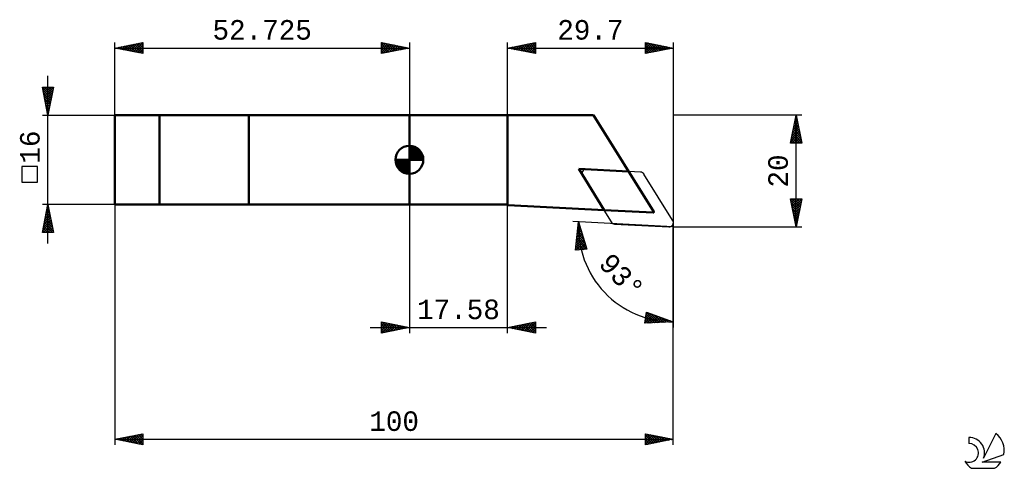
# Model space of a CAD drawing. Header units: millimetres. Extents: x -70 to 107, y -55 to 25.
import ezdxf
from ezdxf.enums import TextEntityAlignment as Align

# ---------------------------------------------------------------- set-up
doc = ezdxf.new("R2010")
doc.units = ezdxf.units.MM
doc.header["$LTSCALE"] = 4.75
for name, color, linetype in [('1', 4, 'CONTINUOUS'), ('2', 7, 'CONTINUOUS'), ('CUT', 1, 'CONTINUOUS'), ('NOCUT', 7, 'CONTINUOUS'), ('SK1', 4, 'CONTINUOUS'), ('SK2', 7, 'CONTINUOUS'), ('SK6', 5, 'CONTINUOUS'), ('SKVIEW1', 4, 'CONTINUOUS')]:
    doc.layers.add(name, color=color, linetype=linetype)
doc.styles.get("Standard").update_dxf_attribs({"font": 'Monospac821 BT'})

msp = doc.modelspace()

# ---------------------------------------------------------------- linework, layer by layer
at = {"layer": '1', "color": 4, "linetype": 'CONTINUOUS', "lineweight": 50}
for p, q in [((0, 8), (32.95, 8)), ((0, -8), (0, 8)), ((17.57, -8), (17.57, 8)), ((43.76, -9.3), (32.95, 8)), ((34.88, -8.99), (30.37, -1.62)), ((39.25, -2.09), (30.37, -1.62)), ((0, -8), (17.57, -8)), ((17.67, -8.09), (17.67, -8.09)), ((34.88, -8.99), (17.67, -8.09)), ((43.67, -9.45), (34.88, -8.99))]:
    msp.add_line(p, q, dxfattribs=at)
for centre, start, end in [((17.57, -8.1), 5, 90), ((43.67, -9.35), 267, 32)]:
    msp.add_arc(centre, 0.1, start, end, dxfattribs=at)
at = {"layer": '2', "color": 7, "linetype": 'CONTINUOUS', "lineweight": 25}
for p, q in [((17.57, 8), (17.57, 21)), ((17.57, 20), (22.57, 21)), ((17.57, 20), (47.27, 20)), ((22.57, 19), (17.57, 20)), ((17.73, 20.03), (17.81, 19.95)), ((17.86, 19.94), (18.01, 20.09)), ((18.08, 20.1), (18.34, 19.85)), ((18.22, 19.87), (18.54, 20.19)), ((18.44, 20.17), (18.87, 19.74)), ((18.57, 19.8), (19.07, 20.3)), ((18.79, 20.24), (19.4, 19.64)), ((18.92, 19.73), (19.6, 20.4)), ((19.14, 20.31), (19.93, 19.53)), ((19.28, 19.66), (20.13, 20.51)), ((19.5, 20.38), (20.46, 19.42)), ((19.63, 19.59), (20.66, 20.62)), ((19.85, 20.46), (20.99, 19.32)), ((19.98, 19.52), (21.19, 20.72)), ((20.2, 20.53), (21.52, 19.21)), ((20.34, 19.45), (21.72, 20.83)), ((20.56, 20.6), (22.05, 19.11)), ((20.69, 19.38), (22.25, 20.93)), ((20.91, 20.67), (22.57, 19)), ((21.05, 19.31), (22.57, 20.84)), ((21.26, 20.74), (22.57, 19.43)), ((21.4, 19.24), (22.57, 20.41)), ((21.62, 20.81), (22.57, 19.85)), ((21.75, 19.16), (22.57, 19.99)), ((21.97, 20.88), (22.57, 20.28)), ((22.11, 19.09), (22.57, 19.56)), ((22.32, 20.95), (22.57, 20.7)), ((22.57, 21), (22.57, 19)), ((42.27, 19), (42.27, 21)), ((42.27, 21), (47.27, 20)), ((42.27, 20.83), (42.41, 20.97)), ((42.27, 20.94), (43.89, 19.32)), ((42.27, 20.41), (42.77, 20.9)), ((42.27, 19.99), (43.12, 20.83)), ((42.27, 19.56), (43.47, 20.76)), ((42.27, 19.14), (43.83, 20.69)), ((42.27, 20.52), (43.54, 19.25)), ((42.27, 20.09), (43.18, 19.18)), ((47.27, 20), (42.27, 19)), ((42.27, 19.67), (42.83, 19.11)), ((42.63, 19.07), (44.18, 20.62)), ((42.73, 20.91), (44.25, 19.39)), ((43.16, 19.18), (44.53, 20.55)), ((43.26, 20.8), (44.6, 19.46)), ((43.69, 19.28), (44.89, 20.48)), ((43.79, 20.7), (44.95, 19.54)), ((44.22, 19.39), (45.24, 20.41)), ((44.32, 20.59), (45.31, 19.61)), ((44.76, 19.5), (45.6, 20.34)), ((44.85, 20.48), (45.66, 19.68)), ((45.29, 19.6), (45.95, 20.27)), ((45.38, 20.38), (46.01, 19.75)), ((45.82, 19.71), (46.3, 20.19)), ((45.91, 20.27), (46.37, 19.82)), ((46.35, 19.81), (46.66, 20.12)), ((46.44, 20.17), (46.72, 19.89)), ((46.88, 19.92), (47.01, 20.05)), ((46.97, 20.06), (47.07, 19.96)), ((47.27, 21), (47.27, -12)), ((22.46, 19.02), (22.57, 19.14)), ((42.27, 19.24), (42.48, 19.04)), ((70.28, 8), (47.27, 8)), ((68.28, 3), (69.28, 8)), ((69.07, 6.96), (69.41, 7.31)), ((69.12, 7.24), (69.5, 6.87)), ((69.17, 7.49), (69.34, 7.66)), ((69.19, 7.6), (69.4, 7.4)), ((69.27, 7.95), (69.29, 7.93)), ((69.28, -12), (69.28, 8)), ((69.28, 8), (70.28, 3)), ((68.54, 4.31), (69.77, 5.54)), ((68.64, 4.84), (69.7, 5.89)), ((68.75, 5.37), (69.63, 6.25)), ((68.77, 5.48), (70.03, 4.21)), ((68.84, 5.83), (69.93, 4.74)), ((68.86, 5.9), (69.55, 6.6)), ((68.91, 6.18), (69.82, 5.27)), ((68.96, 6.43), (69.48, 6.95)), ((68.98, 6.54), (69.71, 5.81)), ((69.05, 6.89), (69.61, 6.34)), ((68.32, 3.25), (69.91, 4.83)), ((68.42, 3.71), (69.12, 3)), ((68.43, 3.78), (69.84, 5.19)), ((68.49, 4.06), (69.55, 3)), ((68.5, 3), (69.98, 4.48)), ((68.56, 4.42), (69.97, 3)), ((68.63, 4.77), (70.24, 3.15)), ((68.7, 5.12), (70.14, 3.68)), ((68.92, 3), (70.05, 4.13)), ((69.35, 3), (70.12, 3.77)), ((70.28, 3), (68.28, 3)), ((68.28, 3), (68.28, 3)), ((68.35, 3.35), (68.7, 3)), ((69.77, 3), (70.19, 3.42)), ((70.2, 3), (70.26, 3.07)), ((69.28, -12), (68.28, -7)), ((68.28, -7), (70.28, -7)), ((68.32, -7.24), (68.56, -7)), ((68.39, -7.59), (68.98, -7)), ((68.46, -7.94), (69.41, -7)), ((68.52, -7), (69.98, -8.46)), ((68.53, -8.3), (69.83, -7)), ((68.61, -8.65), (70.26, -7)), ((68.94, -7), (70.05, -8.11)), ((70.28, -7), (69.28, -12)), ((69.37, -7), (70.12, -7.76)), ((69.79, -7), (70.19, -7.4)), ((70.22, -7), (70.27, -7.05)), ((-52.73, -8), (-52.73, -51)), ((0, -8), (0, -31)), ((17.58, -31), (17.58, -8)), ((68.32, -7.23), (69.91, -8.82)), ((68.43, -7.76), (69.84, -9.17)), ((68.53, -8.29), (69.77, -9.52)), ((68.68, -9), (70.17, -7.51)), ((68.75, -9.36), (70.07, -8.04)), ((68.82, -9.71), (69.96, -8.57)), ((68.64, -8.82), (69.7, -9.88)), ((68.74, -9.35), (69.63, -10.23)), ((68.85, -9.88), (69.56, -10.59)), ((68.89, -10.07), (69.86, -9.1)), ((68.96, -10.42), (69.75, -9.63)), ((68.96, -10.41), (69.49, -10.94)), ((69.03, -10.77), (69.64, -10.16)), ((47.27, -12), (29.3, -11.06)), ((29.78, -16.18), (30.3, -11.11)), ((30.12, -12.9), (30.67, -12.34)), ((30.16, -12.42), (30.57, -12.02)), ((30.21, -11.95), (30.47, -11.69)), ((30.21, -11.97), (30.71, -12.46)), ((30.25, -11.58), (30.52, -11.86)), ((30.26, -11.48), (30.37, -11.36)), ((30.29, -11.2), (30.34, -11.25)), ((30.3, -11.11), (31.77, -15.99)), ((47.27, -12), (70.28, -12)), ((47.27, -51), (47.27, -12)), ((47.27, -12), (47.27, -30)), ((69.06, -10.94), (69.42, -11.29)), ((69.1, -11.13), (69.54, -10.69)), ((69.17, -11.48), (69.43, -11.22)), ((69.17, -11.47), (69.35, -11.65)), ((69.24, -11.83), (69.33, -11.75)), ((69.27, -12), (69.28, -12)), ((29.87, -15.26), (31.16, -13.97)), ((29.92, -14.79), (31.06, -13.65)), ((29.97, -14.31), (30.96, -13.32)), ((30.01, -13.89), (31.62, -15.5)), ((30.02, -13.84), (30.87, -12.99)), ((30.05, -13.51), (31.44, -14.89)), ((30.07, -13.37), (30.77, -12.67)), ((30.09, -13.12), (31.25, -14.28)), ((30.13, -12.74), (31.07, -13.68)), ((30.17, -12.35), (30.89, -13.07)), ((29.8, -16.18), (31.36, -14.62)), ((29.82, -15.73), (31.26, -14.3)), ((29.82, -15.82), (30.15, -16.15)), ((29.86, -15.43), (30.54, -16.11)), ((29.89, -15.05), (30.92, -16.07)), ((29.93, -14.66), (31.31, -16.04)), ((29.97, -14.28), (31.7, -16)), ((30.27, -16.14), (31.46, -14.95)), ((30.74, -16.09), (31.55, -15.28)), ((31.21, -16.05), (31.65, -15.6)), ((31.77, -15.99), (29.78, -16.18)), ((31.68, -16), (31.75, -15.93)), ((42.18, -29.25), (42.48, -27.28)), ((42.2, -29.13), (43.64, -27.69)), ((42.27, -28.63), (43.33, -27.58)), ((42.35, -28.13), (43.01, -27.47)), ((42.38, -27.95), (43.61, -29.18)), ((42.42, -27.63), (42.7, -27.36)), ((42.43, -27.58), (44.01, -29.16)), ((42.48, -27.28), (47.27, -29)), ((42.52, -29.24), (43.95, -27.8)), ((42.59, -27.32), (44.42, -29.14)), ((42.96, -29.21), (44.26, -27.92)), ((43.25, -27.55), (44.82, -29.12)), ((43.41, -29.19), (44.57, -28.03)), ((43.86, -29.17), (44.89, -28.14)), ((43.91, -27.79), (45.22, -29.1)), ((44.58, -28.03), (45.63, -29.08)), ((-5, -31), (-5, -29)), ((-5, -29), (0, -30)), ((-5, -29.35), (-4.71, -29.06)), ((-5, -29.77), (-4.36, -29.13)), ((-5, -30.19), (-4.01, -29.2)), ((-5, -30.62), (-3.65, -29.27)), ((-5, -29.35), (-3.62, -30.72)), ((-5, -29.77), (-3.97, -30.79)), ((-4.95, -30.99), (-3.3, -29.34)), ((-4.9, -29.02), (-3.27, -30.65)), ((-4.42, -30.88), (-2.94, -29.41)), ((-4.37, -29.13), (-2.91, -30.58)), ((-3.89, -30.78), (-2.59, -29.48)), ((-3.84, -29.23), (-2.56, -30.51)), ((-3.36, -30.67), (-2.24, -29.55)), ((-3.31, -29.34), (-2.21, -30.44)), ((-2.83, -30.57), (-1.88, -29.62)), ((-2.78, -29.44), (-1.85, -30.37)), ((-2.3, -30.46), (-1.53, -29.69)), ((-2.25, -29.55), (-1.5, -30.3)), ((-1.77, -30.35), (-1.18, -29.76)), ((-1.72, -29.66), (-1.15, -30.23)), ((-1.24, -30.25), (-0.82, -29.84)), ((-1.19, -29.76), (-0.79, -30.16)), ((-0.7, -30.14), (-0.47, -29.91)), ((-0.66, -29.87), (-0.44, -30.09)), ((-0.17, -30.03), (-0.12, -29.98)), ((-0.13, -29.97), (-0.09, -30.02)), ((17.58, -30), (22.58, -29)), ((17.82, -30.05), (17.94, -29.93)), ((17.85, -29.95), (17.99, -30.08)), ((18.17, -30.12), (18.47, -29.82)), ((18.2, -29.88), (18.52, -30.19)), ((18.53, -30.19), (19, -29.72)), ((18.56, -29.8), (19.05, -30.29)), ((18.88, -30.26), (19.53, -29.61)), ((18.91, -29.73), (19.58, -30.4)), ((19.23, -30.33), (20.06, -29.5)), ((19.26, -29.66), (20.11, -30.51)), ((19.59, -30.4), (20.59, -29.4)), ((19.62, -29.59), (20.64, -30.61)), ((19.94, -30.47), (21.12, -29.29)), ((19.97, -29.52), (21.17, -30.72)), ((20.29, -30.54), (21.65, -29.19)), ((20.33, -29.45), (21.7, -30.82)), ((20.65, -30.61), (22.18, -29.08)), ((20.68, -29.38), (22.23, -30.93)), ((21, -30.68), (22.58, -29.11)), ((21.03, -29.31), (22.58, -30.86)), ((21.36, -30.76), (22.58, -29.53)), ((21.39, -29.24), (22.58, -30.43)), ((21.71, -30.83), (22.58, -29.95)), ((21.74, -29.17), (22.58, -30.01)), ((22.09, -29.1), (22.58, -29.58)), ((22.45, -29.03), (22.58, -29.16)), ((22.58, -29), (22.58, -31)), ((47.27, -29), (42.18, -29.25)), ((42.21, -29.06), (42.4, -29.24)), ((42.27, -28.69), (42.8, -29.22)), ((42.32, -28.32), (43.2, -29.2)), ((44.3, -29.15), (45.2, -28.25)), ((44.75, -29.13), (45.51, -28.37)), ((45.2, -29.1), (45.82, -28.48)), ((45.24, -28.27), (46.03, -29.06)), ((45.64, -29.08), (46.13, -28.59)), ((45.9, -28.51), (46.44, -29.04)), ((46.09, -29.06), (46.45, -28.7)), ((46.54, -29.04), (46.76, -28.81)), ((46.56, -28.74), (46.84, -29.02)), ((46.98, -29.01), (47.07, -28.93)), ((47.23, -28.98), (47.24, -29)), ((-7, -30), (24.58, -30)), ((0, -30), (-5, -31)), ((-5, -30.19), (-4.33, -30.87)), ((-5, -30.62), (-4.68, -30.94)), ((22.58, -31), (17.58, -30)), ((22.06, -30.9), (22.58, -30.38)), ((22.42, -30.97), (22.58, -30.8)), ((-52.73, -50), (-47.73, -49)), ((-50.57, -50.43), (-49.49, -49.35)), ((-50.21, -50.5), (-48.96, -49.25)), ((-49.86, -50.57), (-48.43, -49.14)), ((-49.57, -49.37), (-48, -50.95)), ((-49.5, -50.64), (-47.89, -49.03)), ((-49.22, -49.3), (-47.73, -50.79)), ((-49.15, -50.71), (-47.73, -49.29)), ((-48.87, -49.23), (-47.73, -50.37)), ((-48.51, -49.16), (-47.73, -49.95)), ((-48.16, -49.09), (-47.73, -49.52)), ((-47.81, -49.02), (-47.73, -49.1)), ((-47.73, -49), (-47.73, -51)), ((42.27, -51), (42.27, -49)), ((42.27, -49), (47.27, -50)), ((42.27, -49.16), (42.41, -49.03)), ((42.27, -49.59), (42.76, -49.1)), ((42.27, -50.01), (43.12, -49.17)), ((42.27, -49.22), (43.76, -50.7)), ((42.27, -50.43), (43.47, -49.24)), ((42.27, -50.86), (43.82, -49.31)), ((42.53, -49.05), (44.11, -50.63)), ((43.06, -49.16), (44.46, -50.56)), ((43.59, -49.26), (44.82, -50.49)), ((44.12, -49.37), (45.17, -50.42)), ((-52.73, -50), (47.27, -50)), ((-47.73, -51), (-52.73, -50)), ((-52.69, -50.01), (-52.67, -49.99)), ((-52.4, -49.94), (-52.24, -50.1)), ((-52.33, -50.08), (-52.14, -49.88)), ((-52.05, -49.86), (-51.71, -50.2)), ((-51.98, -50.15), (-51.61, -49.78)), ((-51.69, -49.79), (-51.18, -50.31)), ((-51.63, -50.22), (-51.08, -49.67)), ((-51.34, -49.72), (-50.65, -50.42)), ((-51.27, -50.29), (-50.55, -49.56)), ((-50.99, -49.65), (-50.12, -50.52)), ((-50.92, -50.36), (-50.02, -49.46)), ((-50.63, -49.58), (-49.59, -50.63)), ((-50.28, -49.51), (-49.06, -50.73)), ((-49.93, -49.44), (-48.53, -50.84)), ((-48.8, -50.79), (-47.73, -49.71)), ((-48.44, -50.86), (-47.73, -50.14)), ((-48.09, -50.93), (-47.73, -50.56)), ((-47.74, -51), (-47.73, -50.99)), ((42.27, -49.65), (43.4, -50.77)), ((47.27, -50), (42.27, -51)), ((42.27, -50.07), (43.05, -50.85)), ((42.27, -50.5), (42.7, -50.92)), ((42.27, -50.92), (42.34, -50.99)), ((42.63, -50.93), (44.18, -49.38)), ((43.16, -50.82), (44.53, -49.45)), ((43.69, -50.72), (44.88, -49.52)), ((44.22, -50.61), (45.24, -49.59)), ((44.65, -49.47), (45.52, -50.35)), ((44.75, -50.5), (45.59, -49.66)), ((45.18, -49.58), (45.88, -50.28)), ((45.28, -50.4), (45.95, -49.73)), ((45.71, -49.69), (46.23, -50.21)), ((45.81, -50.29), (46.3, -49.8)), ((46.24, -49.79), (46.58, -50.14)), ((46.34, -50.19), (46.65, -49.88)), ((46.77, -49.9), (46.94, -50.07)), ((46.87, -50.08), (47.01, -49.95))]:
    msp.add_line(p, q, dxfattribs=at)
msp.add_arc((47.27, -12), 17, 177, 270, dxfattribs=at)
at = {"layer": 'CUT', "color": 1, "linetype": 'CONTINUOUS', "lineweight": 25}
for p, q in [((41.39, -2.2), (31.71, -1.69)), ((31, -2.9), (36.13, -11.12)), ((47.15, -10.79), (42.02, -2.57)), ((36.76, -11.49), (46.44, -12))]:
    msp.add_line(p, q, dxfattribs=at)
for centre, start, end in [((31.67, -2.48), 87, 212), ((41.35, -2.99), 32, 87), ((36.8, -10.7), 212, 267), ((46.48, -11.21), 267, 32)]:
    msp.add_arc(centre, 0.794, start, end, dxfattribs=at)
at = {"layer": 'NOCUT', "color": 7, "linetype": 'CONTINUOUS', "lineweight": 25}
for p, q in [((17.57, 8), (0, 8)), ((0, 8), (0, -8)), ((17.57, 8), (32.95, 8)), ((32.95, 8), (43.76, -9.3)), ((0, -8), (17.57, -8)), ((43.67, -9.45), (17.67, -8.09)), ((17.67, -8.09), (17.67, -8.09))]:
    msp.add_line(p, q, dxfattribs=at)
for centre, start, end in [((17.57, -8.1), 5, 90), ((43.67, -9.35), 267, 32)]:
    msp.add_arc(centre, 0.1, start, end, dxfattribs=at)
at = {"layer": 'SK1', "color": 4, "linetype": 'CONTINUOUS', "lineweight": 50}
for p, q in [((0, 8), (-52.73, 8)), ((-52.73, 8), (-52.73, -8)), ((0, 0), (0, 2.5)), ((0, 2.44), (0.06, 2.5)), ((0, 2.08), (0.39, 2.47)), ((0, 2.44), (2.44, 0)), ((0, 1.73), (0.68, 2.41)), ((0, 1.37), (0.94, 2.32)), ((0, 1.02), (1.18, 2.2)), ((0, 2.08), (2.08, 0)), ((0, 0.67), (1.4, 2.07)), ((0, 0.31), (1.6, 1.92)), ((0.31, 2.48), (2.48, 0.31)), ((0.76, 2.38), (2.38, 0.76)), ((1.49, 2.01), (2.01, 1.49)), ((0, 0), (-2.5, 0)), ((-2.5, -0.06), (-2.44, 0)), ((-2.47, -0.39), (-2.08, 0)), ((-2.41, -0.68), (-1.73, 0)), ((-2.32, -0.94), (-1.37, 0)), ((-2.2, -1.18), (-1.02, 0)), ((-2.16, 0), (0, -2.16)), ((-2.07, -1.4), (-0.67, 0)), ((-1.92, -1.6), (-0.31, 0)), ((-1.81, 0), (0, -1.81)), ((-1.45, 0), (0, -1.45)), ((-1.1, 0), (0, -1.1)), ((-0.75, 0), (0, -0.75)), ((-0.39, 0), (0, -0.39)), ((-0.04, 0), (0, -0.04)), ((0, 1.73), (1.73, 0)), ((0, 1.37), (1.37, 0)), ((0, 1.02), (1.02, 0)), ((0, 0.67), (0.67, 0)), ((0, 0.31), (0.31, 0)), ((0, 0), (2.5, 0)), ((0, -2.5), (0, 0)), ((0.04, 0), (1.79, 1.75)), ((0.39, 0), (1.95, 1.56)), ((0.75, 0), (2.1, 1.35)), ((1.1, 0), (2.23, 1.13)), ((1.45, 0), (2.34, 0.88)), ((1.81, 0), (2.42, 0.62)), ((2.16, 0), (2.48, 0.32)), ((-2.5, -0.02), (-0.02, -2.5)), ((-2.47, -0.4), (-0.4, -2.47)), ((-2.34, -0.88), (-0.88, -2.34)), ((-1.75, -1.79), (0, -0.04)), ((-1.56, -1.95), (0, -0.39)), ((-1.35, -2.1), (0, -0.75)), ((-1.13, -2.23), (0, -1.1)), ((-0.88, -2.34), (0, -1.45)), ((-0.62, -2.42), (0, -1.81)), ((-0.32, -2.48), (0, -2.16)), ((-52.73, -8), (0, -8))]:
    msp.add_line(p, q, dxfattribs=at)
for start, end in [(90, 180), (0, 90), (180, 270), (270, 0)]:
    msp.add_arc((0, 0), 2.5, start, end, dxfattribs=at)
at = {"layer": 'SK2', "color": 7, "linetype": 'CONTINUOUS', "lineweight": 25}
for p, q in [((-52.73, 8), (-52.73, 21)), ((-52.73, 20), (-47.73, 21)), ((-52.73, 20), (0, 20)), ((-47.73, 19), (-52.73, 20)), ((-52.58, 19.97), (-52.51, 20.04)), ((-52.4, 20.06), (-52.24, 19.9)), ((-52.22, 19.9), (-51.97, 20.15)), ((-52.05, 20.13), (-51.71, 19.8)), ((-51.87, 19.83), (-51.44, 20.26)), ((-51.7, 20.21), (-51.18, 19.69)), ((-51.52, 19.76), (-50.91, 20.36)), ((-51.34, 20.28), (-50.65, 19.59)), ((-51.16, 19.69), (-50.38, 20.47)), ((-50.99, 20.35), (-50.12, 19.48)), ((-50.81, 19.62), (-49.85, 20.57)), ((-50.64, 20.42), (-49.59, 19.37)), ((-50.46, 19.55), (-49.32, 20.68)), ((-50.28, 20.49), (-49.06, 19.27)), ((-50.1, 19.48), (-48.79, 20.79)), ((-49.93, 20.56), (-48.53, 19.16)), ((-49.75, 19.41), (-48.26, 20.89)), ((-49.58, 20.63), (-48, 19.06)), ((-49.4, 19.33), (-47.73, 21)), ((-49.22, 20.7), (-47.73, 19.2)), ((-49.04, 19.26), (-47.73, 20.58)), ((-48.87, 20.77), (-47.73, 19.63)), ((-48.69, 19.19), (-47.73, 20.16)), ((-48.52, 20.84), (-47.73, 20.05)), ((-48.34, 19.12), (-47.73, 19.73)), ((-48.16, 20.91), (-47.73, 20.48)), ((-47.81, 20.98), (-47.73, 20.9)), ((-47.73, 21), (-47.73, 19)), ((-5, 19), (-5, 21)), ((-5, 21), (0, 20)), ((-5, 20.88), (-4.9, 20.98)), ((-5, 20.46), (-4.55, 20.91)), ((-5, 20.03), (-4.19, 20.84)), ((-5, 19.61), (-3.84, 20.77)), ((-5, 19.18), (-3.49, 20.7)), ((-5, 20.7), (-3.59, 19.28)), ((-5, 20.27), (-3.94, 19.21)), ((0, 20), (-5, 19)), ((-5, 19.85), (-4.29, 19.14)), ((-5, 19.42), (-4.65, 19.07)), ((-4.85, 20.97), (-3.23, 19.35)), ((-4.7, 19.06), (-3.13, 20.63)), ((-4.32, 20.86), (-2.88, 19.42)), ((-4.17, 19.17), (-2.78, 20.56)), ((-3.79, 20.76), (-2.52, 19.5)), ((-3.64, 19.27), (-2.43, 20.49)), ((-3.26, 20.65), (-2.17, 19.57)), ((-3.11, 19.38), (-2.07, 20.41)), ((-2.73, 20.55), (-1.82, 19.64)), ((-2.58, 19.48), (-1.72, 20.34)), ((-2.2, 20.44), (-1.46, 19.71)), ((-2.05, 19.59), (-1.36, 20.27)), ((-1.67, 20.33), (-1.11, 19.78)), ((-1.52, 19.7), (-1.01, 20.2)), ((-1.14, 20.23), (-0.76, 19.85)), ((-0.99, 19.8), (-0.66, 20.13)), ((-0.6, 20.12), (-0.4, 19.92)), ((-0.46, 19.91), (-0.3, 20.06)), ((-0.07, 20.01), (-0.05, 19.99)), ((0, 21), (0, 8)), ((-47.98, 19.05), (-47.73, 19.31)), ((-5, 19), (-5, 19)), ((-64.73, -15), (-64.73, 15)), ((-64.73, 8), (-65.73, 13)), ((-65.73, 13), (-63.72, 13)), ((-65.72, 12.95), (-64.06, 11.3)), ((-65.69, 12.8), (-65.49, 13)), ((-65.61, 12.45), (-65.06, 13)), ((-65.61, 12.42), (-64.14, 10.95)), ((-65.54, 12.1), (-64.64, 13)), ((-65.47, 11.74), (-64.22, 13)), ((-65.4, 11.39), (-63.79, 13)), ((-65.34, 13), (-63.99, 11.65)), ((-65.33, 11.04), (-63.81, 12.55)), ((-64.91, 13), (-63.92, 12.01)), ((-63.72, 13), (-64.73, 8)), ((-64.49, 13), (-63.85, 12.36)), ((-64.07, 13), (-63.78, 12.72)), ((-65.5, 11.89), (-64.21, 10.59)), ((-65.4, 11.36), (-64.28, 10.24)), ((-65.29, 10.83), (-64.35, 9.89)), ((-65.26, 10.68), (-63.92, 12.02)), ((-65.19, 10.33), (-64.03, 11.49)), ((-65.12, 9.97), (-64.13, 10.96)), ((-65.19, 10.3), (-64.42, 9.53)), ((-65.08, 9.77), (-64.49, 9.18)), ((-65.05, 9.62), (-64.24, 10.43)), ((-64.98, 9.27), (-64.34, 9.9)), ((-64.97, 9.24), (-64.56, 8.83)), ((-64.91, 8.91), (-64.45, 9.37)), ((-64.84, 8.56), (-64.56, 8.84)), ((-65.73, 8), (-52.73, 8)), ((-64.87, 8.71), (-64.63, 8.47)), ((-64.77, 8.21), (-64.66, 8.31)), ((-64.76, 8.18), (-64.7, 8.12)), ((-66.57, -1.22), (-69.38, -1.22)), ((-69.38, -1.22), (-69.38, -4.02)), ((-66.57, -4.02), (-66.57, -1.22)), ((-69.38, -4.02), (-66.57, -4.02)), ((-64.73, -8), (-65.73, -8)), ((-65.73, -13), (-64.73, -8)), ((-64.91, -8.9), (-64.6, -8.6)), ((-64.86, -8.69), (-64.52, -9.03)), ((-64.8, -8.37), (-64.68, -8.25)), ((-64.79, -8.33), (-64.62, -8.5)), ((-52.73, -8), (-64.73, -8)), ((-64.73, -8), (-63.72, -13)), ((-65.44, -11.55), (-64.25, -10.37)), ((-65.33, -11.02), (-64.32, -10.02)), ((-65.22, -10.49), (-64.39, -9.66)), ((-65.22, -10.46), (-63.99, -11.68)), ((-65.15, -10.1), (-64.09, -11.15)), ((-65.12, -9.96), (-64.46, -9.31)), ((-65.07, -9.75), (-64.2, -10.62)), ((-65.01, -9.43), (-64.53, -8.96)), ((-65, -9.39), (-64.31, -10.09)), ((-64.93, -9.04), (-64.41, -9.56)), ((-65.65, -12.61), (-64.11, -11.08)), ((-65.61, -13), (-64.04, -11.43)), ((-65.57, -12.22), (-64.79, -13)), ((-65.54, -12.08), (-64.18, -10.72)), ((-65.5, -11.87), (-64.37, -13)), ((-65.43, -11.52), (-63.94, -13)), ((-65.36, -11.16), (-63.78, -12.74)), ((-65.29, -10.81), (-63.88, -12.21)), ((-65.18, -13), (-63.97, -11.78)), ((-64.76, -13), (-63.9, -12.14)), ((-63.72, -13), (-65.73, -13)), ((-65.71, -12.93), (-65.64, -13)), ((-65.64, -12.58), (-65.22, -13)), ((-64.34, -13), (-63.83, -12.49)), ((-63.91, -13), (-63.76, -12.84))]:
    msp.add_line(p, q, dxfattribs=at)
at = {"layer": 'SK6', "color": 5, "linetype": 'CONTINUOUS', "lineweight": 25}
for p, q in [((105.01, -48.94), (102.81, -53.4)), ((100.22, -49.65), (100.22, -50.75)), ((102.56, -54.1), (106.47, -52.74)), ((105.91, -54.1), (102.56, -54.1)), ((100.68, -55.18), (104.82, -55.18))]:
    msp.add_line(p, q, dxfattribs=at)
for centre, radius, start, end in [((102.75, -52), 3.8, 348.7239, 53.4691), ((100.23, -52.43), 1.68, 243.4215, 90.3602), ((100.24, -52.41), 2.76, 338.9379, 90.4446), ((102.75, -52), 3.8, 210.5484, 236.978), ((102.75, -52), 3.8, 303.022, 326.3732)]:
    msp.add_arc(centre, radius, start, end, dxfattribs=at)
at = {"layer": 'SKVIEW1', "color": 4, "linetype": 'CONTINUOUS', "lineweight": 50}
for p, q in [((-28.73, 8), (-44.73, 8)), ((-44.73, 8), (-44.73, -8)), ((-28.73, -8), (-28.73, 8)), ((-44.73, -8), (-28.73, -8))]:
    msp.add_line(p, q, dxfattribs=at)

# ---------------------------------------------------------------- texts
at = {"layer": '2', "color": 7, "linetype": 'CONTINUOUS', "lineweight": 25}
for s, p in [('29.7', (32.42, 21.5)), ('17.58', (8.79, -28.5)), ('100', (-2.73, -48.5))]:
    msp.add_text(s, height=3.5, dxfattribs=at).set_placement(p, align=Align.CENTER)
for s, rotation, p in [('20', 90, (67.78, -2)), ('93°', 313.5, (36.76, -21.98))]:
    msp.add_text(s, height=3.5, rotation=rotation, dxfattribs=at).set_placement(p, align=Align.CENTER)
at = {"layer": 'SK2', "color": 7, "linetype": 'CONTINUOUS', "lineweight": 25}
msp.add_text('52.725', height=3.5, dxfattribs=at).set_placement((-26.36, 21.5), align=Align.CENTER)
msp.add_text('16', height=3.5, rotation=90, dxfattribs=at).set_placement((-66.22, 2.27), align=Align.CENTER)

doc.saveas('drawing.dxf')
